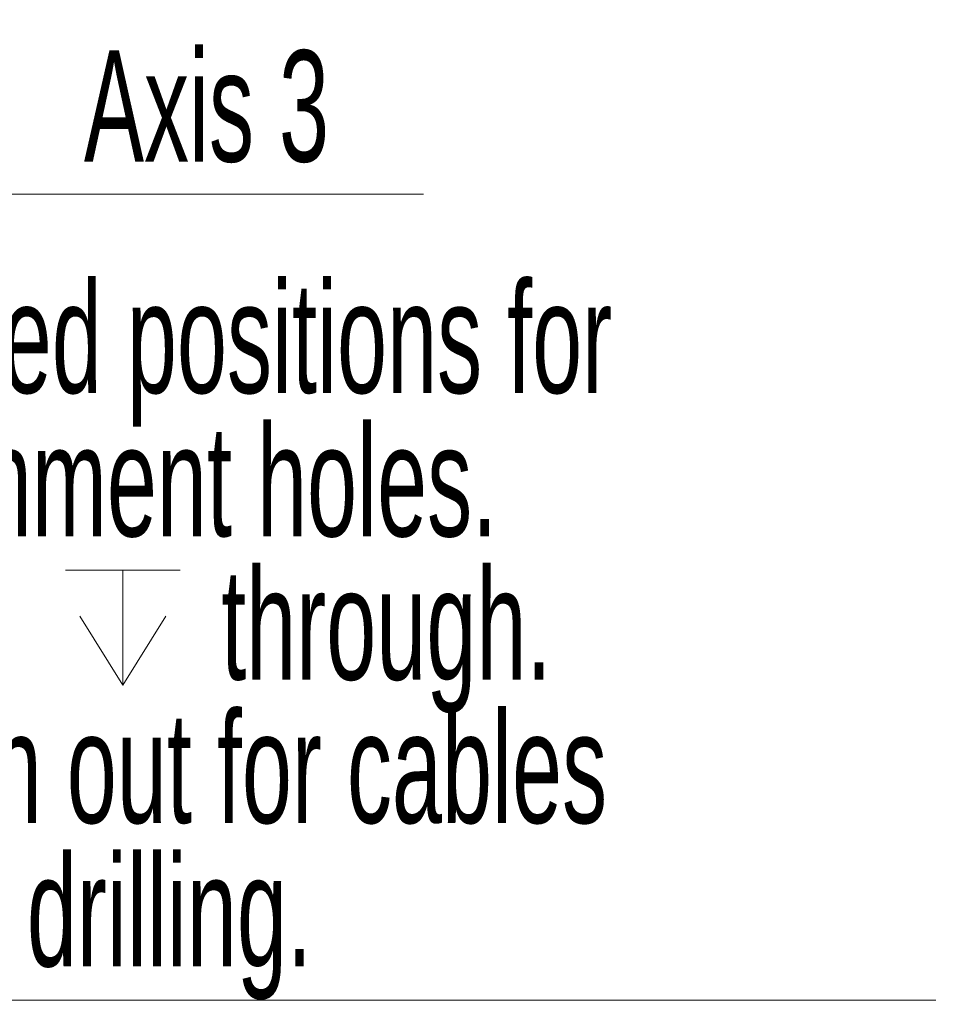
# Model space of a CAD drawing. Header units: millimetres. Extents: x 0 to 12429, y 0 to 8400.
# Tile 29 of 139: x 2871 to 3451, y 4371 to 4990. Entities that reach past the tile are written whole.
import ezdxf

# ---------------------------------------------------------------- set-up
doc = ezdxf.new("R2010")
doc.units = ezdxf.units.MM
doc.header["$LTSCALE"] = 20
doc.styles.add('SLDTEXTSTYLE0', font='TXT', dxfattribs={"width": 0.605})

# ---------------------------------------------------------------- blocks, each defined once
blk = doc.blocks.new('SW_SYMBOL_HOLE_DEPTH')
at = {"color": 0, "linetype": 'Continuous', "lineweight": 18}
for p, q in [((0, 17500), (16000, 17500)), ((8000, 17500), (8000, 1500)), ((2000, 11100), (8000, 1500)), ((14000, 11100), (8000, 1500))]:
    blk.add_line(p, q, dxfattribs=at)
blk = doc.blocks.new('SW_NOTE_0_10')
at = {"color": 0, "linetype": 'Continuous', "lineweight": 0}
for p, q in [((0, 0), (724.44, 0)), ((724.44, 0), (0, 0)), ((0, 0), (724.44, 0)), ((724.44, 0), (0, 0)), ((0, 0), (724.44, 0)), ((724.44, 0), (0, 0))]:
    blk.add_line(p, q, dxfattribs=at)
at = {"color": 0, "linetype": 'Continuous', "lineweight": 0, "xscale": 0.0045117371, "yscale": 0.0045117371, "zscale": 0.0045117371}
blk.add_blockref('SW_SYMBOL_HOLE_DEPTH', (176.85, 191.59), dxfattribs=at)
at = {"color": 0, "linetype": 'Continuous', "lineweight": 0, "char_height": 70, "attachment_point": 1, "style": 'SLDTEXTSTYLE0'}
for s, insert in [('Allowed positions for', (1.46, 452.15)), ('attachment holes.', (1.46, 361.93)), ('M12', (1.46, 271.7)), ('through.', (274.85, 271.7)), ('Watch out for cables', (1.46, 181.48)), ('when drilling.', (1.46, 91.26))]:
    blk.add_mtext(s, dxfattribs=dict(at, insert=insert))
blk = doc.blocks.new('SW_SYMBOL_MOD_CL')
at = {"color": 0, "linetype": 'Continuous', "lineweight": 0, "char_height": 15515, "attachment_point": 5, "style": 'SLDTEXTSTYLE0'}
for s, insert in [('C', (8000, 12000)), ('L', (12000, 6000))]:
    blk.add_mtext(s, dxfattribs=dict(at, insert=insert))
blk = doc.blocks.new('SW_NOTE_0_11')
at = {"color": 0, "linetype": 'Continuous', "lineweight": 0}
for p, q in [((0, 0), (331.11, 0)), ((331.11, 0), (0, 0)), ((0, 0), (331.11, 0)), ((331.11, 0), (0, 0)), ((0, 0), (331.11, 0)), ((331.11, 0), (0, 0))]:
    blk.add_line(p, q, dxfattribs=at)
at = {"color": 0, "linetype": 'Continuous', "lineweight": 0, "xscale": 0.0045117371, "yscale": 0.0045117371, "zscale": 0.0045117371}
blk.add_blockref('SW_SYMBOL_MOD_CL', (0.34, 10.46), dxfattribs=at)
at = {"color": 0, "linetype": 'Continuous', "lineweight": 0, "insert": (117.4, 90.58), "char_height": 70, "attachment_point": 1, "style": 'SLDTEXTSTYLE0'}
blk.add_mtext('Axis 3', dxfattribs=at)

msp = doc.modelspace()

# ---------------------------------------------------------------- block references
at = {"color": 7, "linetype": 'Continuous', "lineweight": 0}
for name, p in [('SW_NOTE_0_11', (2794.444444, 4880.555556)), ('SW_NOTE_0_10', (2723.333333, 4373.333333))]:
    msp.add_blockref(name, p, dxfattribs=at)

doc.saveas('drawing.dxf')
